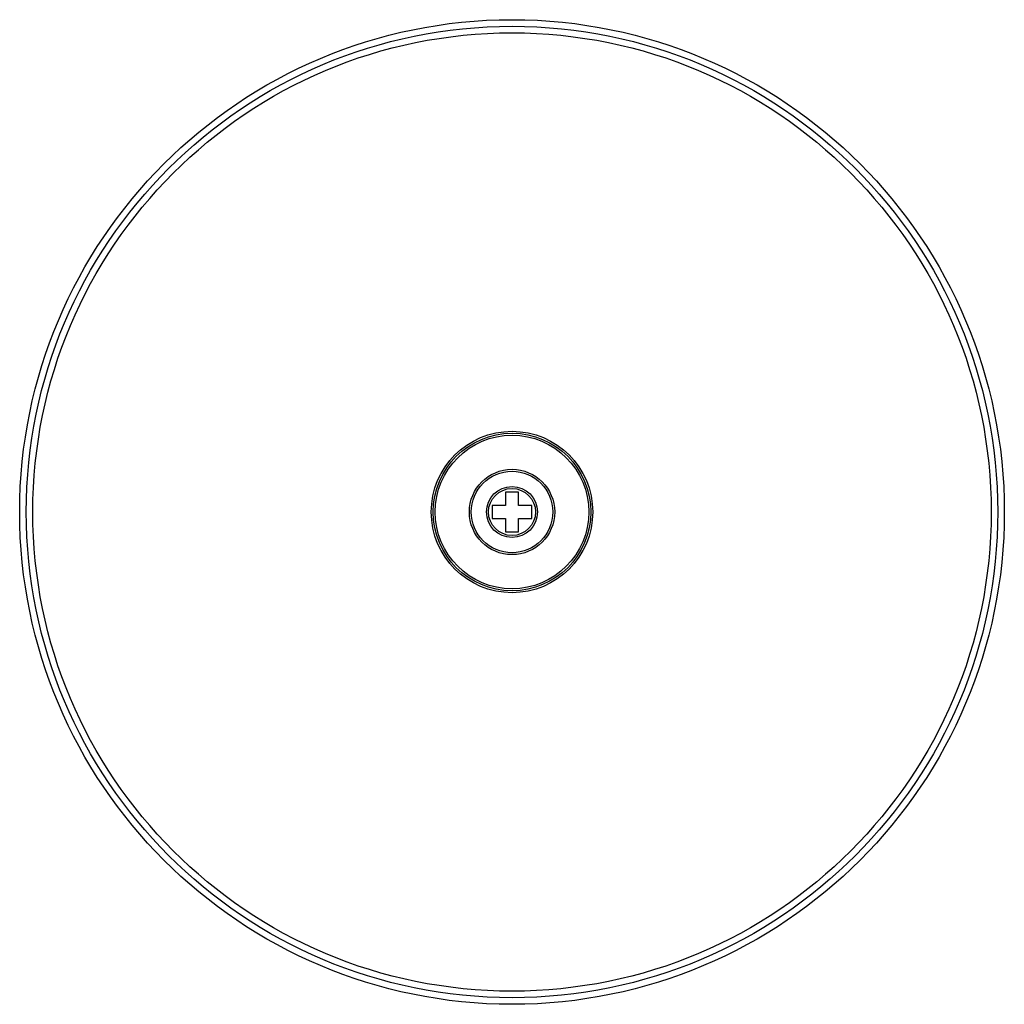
# Paper-space layout '_Superior' of a CAD drawing. Header units: millimetres. Extents: x -75 to 75, y -75 to 75.
import ezdxf

# ---------------------------------------------------------------- set-up
doc = ezdxf.new("R2010")
doc.units = ezdxf.units.MM

psp = doc.layouts.new('_Superior')

# ---------------------------------------------------------------- linework, layer by layer
at = {"color": 7, "linetype": 'Continuous', "lineweight": 25}
for p, q in [((1, 3), (-1, 3)), ((-1, 3), (-1, 1)), ((1, 1), (1, 3)), ((-1, 1), (-3, 1)), ((-3, 1), (-3, -1)), ((3, 1), (1, 1)), ((3, -1), (3, 1)), ((-3, -1), (-1, -1)), ((-1, -1), (-1, -3)), ((1, -3), (1, -1)), ((1, -1), (3, -1)), ((-1, -3), (1, -3))]:
    psp.add_line(p, q, dxfattribs=at)
for radius in [75, 74, 73, 12.3, 12, 11.7, 6.5, 6.2, 3.88, 3.58]:
    psp.add_circle((0, 0), radius, dxfattribs=at)

doc.saveas('drawing.dxf')
